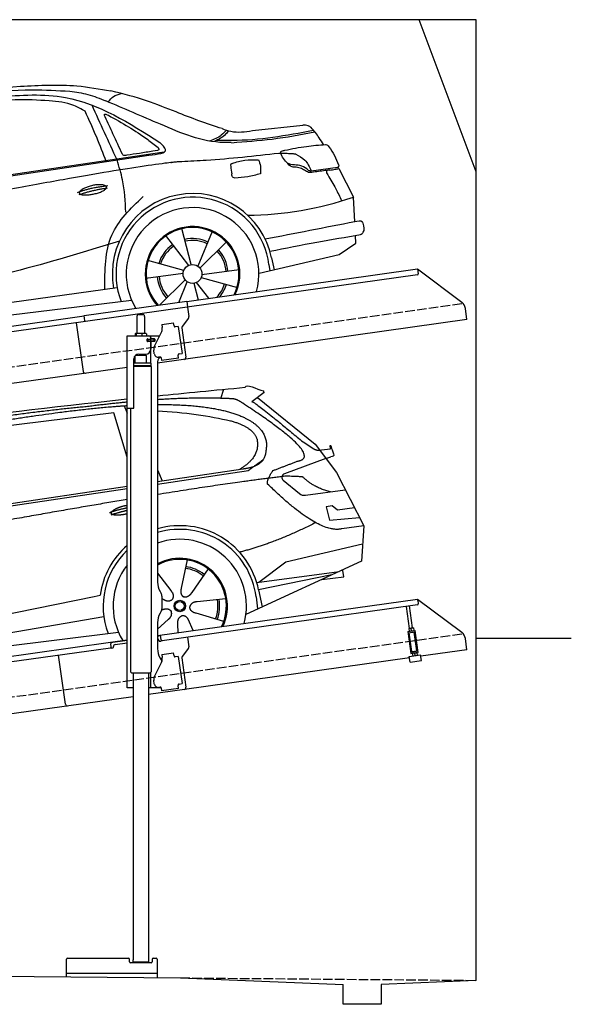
# Model space of a CAD drawing. Extents: x 0 to 5800, y -225 to 4950.
# Tile 3 of 3: x 2900 to 5800, y -225 to 4950. Entities that reach past the tile are written whole.
import ezdxf

# ---------------------------------------------------------------- set-up
doc = ezdxf.new("R2010")
doc.units = 0
doc.header["$LTSCALE"] = 10
doc.header["$MEASUREMENT"] = 0
doc.linetypes.add('GEN3', pattern=[6.25, 5, -1.25])
doc.layers.get('0').update_dxf_attribs({"linetype": 'CONTINUOUS'})
for name, color, linetype in [('3', 6, 'GEN3'), ('CAR', 1, 'CONTINUOUS'), ('SICHTBARE_KANTEN_DIN_', 7, 'CONTINUOUS')]:
    doc.layers.add(name, color=color, linetype=linetype)
doc.layers.add('AM_0', color=7, linetype='CONTINUOUS', lineweight=30)

# ---------------------------------------------------------------- blocks, each defined once
blk = doc.blocks.new('car_150')
at = {"layer": 'CAR'}
for p, q in [((12911.4, 1713.8), (12921.4, 1673.7)), ((13419.2, 1691), (13440.8, 1736.1)), ((12852.3, 1684.4), (12150.5, 1682.1)), ((12893.2, 1443.1), (12852.3, 1684.4)), ((13649.1, 1693.4), (13579.8, 1653)), ((13612.7, 1672.2), (13882, 1390.9)), ((13821.3, 1410.9), (13867.6, 1371.9)), ((13044.2, 1359.1), (13061.8, 1297.5)), ((13882, 1390.9), (13975.4, 1230.3)), ((13896.3, 1358), (13960.6, 1358.2)), ((13035, 1284), (13434.9, 1294.1)), ((13036.5, 1296.8), (13490.1, 1309.1)), ((13434.9, 1294.1), (13517.7, 1297.1)), ((13928.7, 1310.6), (13703.2, 1256.7)), ((13928.7, 1310.6), (13956.3, 1315.1)), ((10792.4, 1227), (12873.3, 1279.9)), ((10839.1, 1237.2), (12874.8, 1292.4)), ((13693.4, 1223.4), (13769.9, 1143.6)), ((13975.4, 1230.3), (14085, 934.5)), ((13799.3, 1131.2), (14011, 1134.1)), ((13933.1, 1058.7), (13900.4, 1058.1)), ((13900.4, 1058.1), (13908.6, 986.7)), ((13957.3, 1033.3), (13933.1, 1058.7)), ((13908.6, 986.7), (14067.8, 981)), ((14047.8, 1034.9), (13957.3, 1033.3)), ((14085, 934.5), (13968.1, 932.9)), ((14085, 934.5), (14050.3, 752)), ((13141, 869.2), (13092, 726)), ((13654.4, 796.4), (14067.1, 840.8)), ((12978, 818.6), (13036.1, 720.2)), ((13244.2, 809.3), (13143.9, 695.8)), ((13500.7, 706.9), (13654.4, 796.4)), ((10765.8, 586.7), (12632.4, 738.6)), ((12632.4, 738.6), (12664.9, 741.2)), ((14050.3, 752), (13413, 548)), ((12984.9, 685.1), (12991.3, 680.2)), ((13489.8, 706.7), (13927.7, 712.7)), ((13886, 699.4), (13494.9, 667.6)), ((13831.6, 682), (13947.5, 682.1)), ((13947.4, 714.7), (13934, 714.7)), ((13947.5, 682.1), (13947.4, 714.7)), ((10786.5, 535.1), (12670.6, 626.7)), ((12976.6, 624.6), (12979.5, 625.3)), ((13318, 642.1), (13166.6, 644.4)), ((13477, 633.5), (13477, 568.5)), ((13494.9, 667.6), (13502.3, 576.6)), ((12942.4, 527.2), (13003.7, 570.3)), ((13292.9, 525.4), (13154, 585.7)), ((10688.1, 535.1), (12736.4, 536.2)), ((13047.9, 495.3), (13052.4, 542.1)), ((13127.9, 496.8), (13108.7, 559.2))]:
    blk.add_line(p, q, dxfattribs=at)
for radius in [30.1, 23.6]:
    blk.add_circle((13073.2, 633.8), radius, dxfattribs=at)
for centre, radius, start, end in [((13707.9, 1237.3), 20, 103.4358, 223.7473), ((13798.8, 1171.2), 40, 223.7473, 270.7861), ((13073.6, 633.3), 403.4, 0.0315, 99.935), ((13073.6, 633.3), 422.7, 4.6504, 99.1419), ((13073.6, 633.3), 422.7, 124.0292, 165.2126), ((13073.6, 633.3), 403.4, 126.4564, 193.9312), ((13073.2, 633.8), 209.6, 45.262, 74.3995), ((13073.2, 633.8), 200.6, 117.1152, 118.6429), ((13073.2, 633.8), 200.6, 45.1152, 74.5463), ((13073.2, 633.8), 200.6, 333.1152, 2.5463), ((13073.2, 633.8), 209.6, 333.262, 2.3995)]:
    blk.add_arc(centre, radius, start, end, dxfattribs=at)
at = {"layer": 'CAR', "color": 1}
for radius, start, end in [(350.6, 337.8443, 102.4953), (350.6, 135.1816, 204.2079), (250.6, 327.615, 110.8156), (245, 326.7419, 111.5119)]:
    blk.add_arc((13073.2, 633.8), radius, start, end, dxfattribs=at)
at = {"layer": 'CAR'}
for points, degree in [([(11210.2, 1685.6), (11542.9, 1749.4), (12105.1, 1762), (12930.5, 1747.4)], 3), ([(12704.3, 1733.1), (12355.7, 1743.2), (11740.1, 1722.1)], 2), ([(12928.4, 1730.7), (12821.6, 1733.6), (12704.3, 1733.1)], 2), ([(13480.9, 1680.7), (13311.8, 1711.2), (13088.8, 1724)], 2), ([(13091.3, 1744.3), (13237.9, 1741.3), (13392.2, 1737.5), (13554.4, 1733)], 3), ([(13554.4, 1733), (13562.4, 1752.7), (13610.5, 1716.8), (13648.2, 1701.9)], 3), ([(13081.7, 1665.8), (13216.8, 1643.4), (13354, 1605.1), (13455.3, 1568)], 3), ([(13085.7, 1699.1), (13316, 1672.5), (13510.3, 1621.4), (13649.5, 1535.3), (13627.4, 1407.4)], 4), ([(13531.1, 1651.2), (13504.7, 1676.4), (13480.9, 1680.7)], 2), ([(13649.1, 1693.4), (13650.8, 1695), (13646.2, 1697.1), (13650.7, 1700.9), (13648.2, 1701.9)], 4), ([(13782.7, 1314.6), (13923.3, 1322), (13531.1, 1651.2)], 2), ([(13579.8, 1653), (13583.8, 1663.8), (13821.3, 1410.9)], 2), ([(13455.3, 1568), (13571.8, 1520.1), (13582.6, 1454.2)], 2), ([(13582.6, 1454.2), (13589.9, 1359.8), (13473.4, 1308.7)], 2), ([(13490.1, 1309.1), (13540.2, 1310.5), (13607.7, 1314), (13619.9, 1364.1), (13627.4, 1407.4)], 4), ([(13867.6, 1371.9), (13876, 1364.8), (13894, 1355.1), (13898.5, 1357.6), (13900.4, 1359.2)], 4), ([(13960.6, 1358.2), (13957.9, 1406.1), (13973.8, 1323.1)], 2), ([(13517.7, 1297.1), (13547.8, 1313.8), (13602.8, 1344.7)], 2), ([(13646, 1280.8), (13782.7, 1314.6)], 1), ([(13973.8, 1323.1), (13974.1, 1319.4), (13966.4, 1316.7), (13956.3, 1315.1)], 3), ([(13710.6, 1243.2), (13442.1, 1244.8), (13028.3, 1229.3)], 2), ([(13609.5, 1213.7), (13606.8, 1237.9), (13646, 1280.8)], 2), ([(13798.7, 1227.2), (13797.4, 1230.2), (13710.6, 1243.2)], 2), ([(12866.3, 1222.8), (11949.2, 1183.9), (10404.4, 1071.4)], 2), ([(12775.3, 1160.9), (12774.4, 1168.7), (12785.6, 1178.2), (12809.4, 1187.4), (12837.3, 1192.4), (12862.6, 1193)], 5), ([(13968.1, 932.9), (13845.3, 918), (13609.5, 1213.7)], 2), ([(13931.8, 1133), (13845.5, 1166.6), (13798.7, 1227.2)], 2), ([(12766.3, 1166), (12812.1, 1177.1), (12861, 1179.8)], 2), ([(12773.7, 1153.3), (12815.9, 1162.4), (12859.4, 1166.5)], 2), ([(12857.1, 1147.9), (12833.5, 1145.1), (12808.5, 1145), (12787.3, 1147.9), (12776.2, 1153.7), (12775.3, 1160.9)], 5), ([(13835.3, 982), (13612, 900.6), (13419.6, 876.1)], 2), ([(13092, 726), (13087.7, 713.3), (13084, 699.2), (13088.6, 685.5), (13099.5, 679.2)], 4), ([(12991.3, 680.2), (13015.2, 659), (13038.2, 672.9)], 2), ([(13036.1, 720.2), (13054.6, 694.2), (13038.2, 672.9)], 2), ([(13143.9, 695.8), (13135.1, 685.8), (13124.6, 675.6), (13110.4, 672.8), (13099.5, 679.2)], 4), ([(12979.5, 625.3), (13010, 634.8), (13025.2, 612.6)], 2), ([(13166.6, 644.4), (13134.8, 647.5), (13124.4, 622.8)], 2), ([(13154, 585.7), (13123.7, 595.9), (13124.4, 622.8)], 2), ([(13003.7, 570.3), (13031.3, 586.5), (13025.2, 612.6)], 2), ([(13052.4, 542.1), (13052.7, 574.1), (13078.5, 581.6)], 2), ([(13112.1, 548.2), (13105.2, 579.4), (13078.5, 581.6)], 2)]:
    blk.add_open_spline(points, degree=degree, dxfattribs=at)
blk.add_open_spline([(11380.1, 1676.4), (11407, 1677.9), (11545.9, 1684.7), (12131.3, 1711.8), (12584.9, 1726.7), (12852.7, 1717.4), (12926.2, 1712.9)], degree=4, knots=[0.0821318, 0.0821318, 0.0821318, 0.0821318, 0.0821318, 0.258851, 0.508851, 0.6086078, 0.6086078, 0.6086078, 0.6086078, 0.6086078], dxfattribs=at)
blk = doc.blocks.new('car_150_')
at = {"layer": 'CAR'}
for p, q in [((6993.7, 5277.2), (7129.2, 5288.8)), ((8349.8, 5065.2), (8614.8, 5095.9)), ((5703.5, 4603.8), (7806, 4931.3)), ((5748.6, 4619.9), (7887.1, 4949.3)), ((8659.8, 4857.1), (8801.1, 4877.5)), ((8805, 4869.2), (8883.2, 4720.4)), ((8891.2, 4589.9), (8883.2, 4720.4)), ((7897.5, 4510.1), (8019.3, 4353.9)), ((8033.2, 4358.3), (7982.9, 4548.5)), ((8143.1, 4534), (8068.7, 4350.5)), ((8898.1, 4478.2), (8895.6, 4518.3)), ((8079.5, 4340.6), (8219, 4479.2)), ((8810.7, 4417.6), (8898.1, 4478.2)), ((8391.6, 4316.2), (8810.7, 4417.6)), ((7994.7, 4327.2), (7804.9, 4378.7)), ((8442.3, 4361.7), (8446.4, 4329.7)), ((8455.6, 4397.8), (8469.1, 4334.6)), ((7795.4, 4285.5), (7991.5, 4312.9)), ((8286.5, 4333.3), (8090.4, 4305.9)), ((8002.4, 4278.2), (7867.9, 4144.6)), ((7969.2, 4159.6), (8013.2, 4268.3)), ((8048.7, 4260.5), (8071.6, 4173.8)), ((8127.2, 4182.1), (8062.7, 4264.8)), ((8087.2, 4291.6), (8277, 4240.1)), ((7646, 4233.7), (5761.2, 3956.2)), ((5689.3, 3904.2), (7721.3, 4169.7))]:
    blk.add_line(p, q, dxfattribs=at)
blk.add_circle((8041, 4309.4), 49.6, dxfattribs=at)
for centre, radius, start, end in [((8042.2, 4309.4), 422.7, 12.065, 190.707), ((8042.2, 4309.4), 403.4, 7.4461, 201.5292), ((8307.4, 6330.9), 1710.3, 270.6601, 289.6726), ((8041, 4309.4), 348.9, 345.0424, 211.6777), ((8041, 4309.4), 249, 334.6275, 221.995), ((8041, 4309.4), 244.1, 333.8517, 222.7626), ((8041, 4309.4), 186.2, 124.7762, 163.2667), ((8041, 4309.4), 176.5, 124.6018, 163.1816), ((8041, 4309.4), 186.2, 64.7762, 103.2667), ((8041, 4309.4), 176.5, 64.6018, 103.1816), ((8041, 4309.4), 176.5, 4.6018, 43.1816), ((8041, 4309.4), 186.2, 4.7762, 43.2667), ((8041, 4309.4), 186.2, 184.7762, 223.2667), ((8041, 4309.4), 176.5, 184.6018, 223.1816), ((8041, 4309.4), 176.5, 316.6896, 343.1816), ((8041, 4309.4), 186.2, 320.3371, 343.2667)]:
    blk.add_arc(centre, radius, start, end, dxfattribs=at)
for points, degree, knots in [([(7129.2, 5288.8), (7228.1, 5294.9), (7387.4, 5304.7), (7544.3, 5278.3), (7603.8, 5268.4)], 3, [0, 0, 0, 0, 296.050466, 476.332401, 476.332401, 476.332401, 476.332401]), ([(6590.3, 5194.3), (6790.1, 5231.4), (7055.2, 5280.6), (7323.2, 5267.8), (7389.2, 5264.7)], 3, [0, 0, 0, 0, 605.994997, 803.781644, 803.781644, 803.781644, 803.781644]), ([(7010.2, 5233), (7130.8, 5242.4), (7438, 5266.3), (7702.5, 5100), (7863.2, 4999)], 3, [0, 0, 0, 0, 355.261483, 904.814862, 904.814862, 904.814862, 904.814862]), ([(7389.2, 5264.7), (7420.8, 5260.7), (7486.1, 5252.6), (7547.1, 5227.9), (7578.6, 5215.1)], 3, [0, 0, 0, 0, 95.129403, 196.544102, 196.544102, 196.544102, 196.544102]), ([(7590.1, 5210.4), (7598.8, 5221.2), (7616.6, 5243), (7643.8, 5250.6), (7657.5, 5254.4)], 3, [0, 0, 0, 0, 40.483158, 82.304269, 82.304269, 82.304269, 82.304269]), ([(8191, 5074.7), (8107.9, 5098.3), (7930.3, 5167), (7746.4, 5237.4), (7603.8, 5268.4)], 3, [5.571538, 5.571538, 5.571538, 5.571538, 32.165526, 64.936902, 64.936902, 64.936902, 64.936902]), ([(7280.4, 5213.4), (7220.4, 5216.3), (7078, 5223.2), (6937, 5200.9), (6855.4, 5188)], 3, [0, 0, 0, 0, 179.578451, 426.729981, 426.729981, 426.729981, 426.729981]), ([(7469.5, 5159.8), (7450.1, 5170.8), (7392.1, 5203.7), (7325, 5209.6), (7280.4, 5213.4)], 3, [0, 0, 0, 0, 66.345015, 198.470892, 198.470892, 198.470892, 198.470892]), ([(8238.8, 5002.4), (8225.9, 5001.9), (8097.3, 4997.4), (7874.9, 5091.2), (7673.8, 5175.3), (7578.6, 5215.1)], 3, [0, 0, 0, 0, 38.601997, 385.248101, 697.121472, 697.121472, 697.121472, 697.121472]), ([(7582.2, 4896.4), (7565.7, 4939), (7531.3, 5028.2), (7490.7, 5114.7), (7469.5, 5159.8)], 3, [0, 0, 0, 0, 136.989327, 286.582756, 286.582756, 286.582756, 286.582756]), ([(7575.1, 5131.1), (7572.7, 5136.8), (7566.4, 5151.1), (7582.7, 5144.2), (7592.5, 5140)], 3, [0, 0, 0, 0, 14.214257, 36.026738, 36.026738, 36.026738, 36.026738]), ([(7668, 4935.3), (7650.2, 4969.8), (7620.8, 5036.6), (7588.5, 5099.8), (7575.1, 5131.1)], 3, [2.591518, 2.591518, 2.591518, 2.591518, 14.396583, 24.038621, 24.038621, 24.038621, 24.038621]), ([(7592.5, 5140), (7663.4, 5100.7), (7754.6, 5050.2), (7836.7, 4986.2), (7855.1, 4971.8)], 3, [0, 0, 0, 0, 242.296972, 312.074439, 312.074439, 312.074439, 312.074439]), ([(8191, 5074.7), (8205.8, 5069.3), (8256.7, 5050.7), (8311.1, 5059.2), (8349.8, 5065.2)], 3, [0, 0, 0, 0, 46.804205, 160.961784, 160.961784, 160.961784, 160.961784]), ([(8659.2, 5083.2), (8653.8, 5087.2), (8640.8, 5096.8), (8624.4, 5096.2), (8614.8, 5095.9)], 3, [0, 0, 0, 0, 19.609343, 47.348199, 47.348199, 47.348199, 47.348199]), ([(8723.8, 4994.4), (8716.5, 5006.5), (8697.8, 5038.1), (8673.9, 5066), (8659.2, 5083.2)], 3, [0, 0, 0, 0, 42.278278, 110.016544, 110.016544, 110.016544, 110.016544]), ([(8213.4, 5067), (8204.8, 5057.5), (8180.8, 5030.7), (8147.4, 5016.7), (8125.8, 5007.6)], 3, [0, 0, 0, 0, 37.936628, 106.922734, 106.922734, 106.922734, 106.922734]), ([(8224.6, 5063.8), (8219.5, 5057.3), (8207.5, 5042.1), (8182.3, 5022), (8161, 5011.9), (8149.7, 5006.6)], 3, [0, 0, 0, 0, 24.71914, 58.083873, 95.394075, 95.394075, 95.394075, 95.394075]), ([(8163.6, 5014.3), (8190.3, 5013.8), (8360.5, 5010.7), (8528.5, 5042.5), (8670.3, 5069.3)], 3, [0, 0, 0, 0, 79.824219, 510.28314, 510.28314, 510.28314, 510.28314]), ([(8240.9, 5001), (8312.1, 5006.7), (8458.8, 5018.5), (8603.3, 5046.3), (8677.8, 5060.7)], 3, [0, 0, 0, 0, 213.973217, 441.202015, 441.202015, 441.202015, 441.202015]), ([(7806, 4931.3), (7851.9, 4937.1), (7921.3, 4946), (7877.9, 4985.6), (7863.2, 4999)], 3, [0, 0, 0, 0, 93.644646, 141.842533, 141.842533, 141.842533, 141.842533]), ([(7855.1, 4971.8), (7856.9, 4969.4), (7866.6, 4956.8), (7844.9, 4954.5), (7827.4, 4952.7)], 3, [0, 0, 0, 0, 8.218705, 42.579443, 42.579443, 42.579443, 42.579443]), ([(8521.1, 4963.5), (8558.7, 4971.4), (8629.4, 4986.3), (8701.3, 4992.4), (8734.9, 4995.3)], 3, [0, 0, 0, 0, 115.283952, 216.335245, 216.335245, 216.335245, 216.335245]), ([(8734.9, 4995.3), (8735.5, 4995.3), (8742.3, 4994.7), (8774, 4959.5), (8789.9, 4921.4), (8803.6, 4888.9)], 3, [0, 0, 0, 0, 1.734697, 20.495648, 128.700618, 128.700618, 128.700618, 128.700618]), ([(7690.7, 4930.9), (7682.9, 4929), (7673.3, 4926.7), (7668.9, 4934), (7668, 4935.3)], 3, [0, 0, 0, 0, 20.033107, 24.561149, 24.561149, 24.561149, 24.561149]), ([(7827.4, 4952.7), (7804.1, 4948.8), (7758.6, 4941.2), (7712.9, 4934.3), (7690.7, 4930.9)], 3, [0, 0, 0, 0, 70.948783, 138.444185, 138.444185, 138.444185, 138.444185]), ([(8489.1, 4946.9), (8362.2, 4931.3), (8192.7, 4910.5), (8022.3, 4901.3), (7979.4, 4899)], 3, [0, 0, 0, 0, 383.276615, 511.9713, 511.9713, 511.9713, 511.9713]), ([(8499.4, 4953.2), (8499.6, 4954.1), (8500.1, 4956.8), (8502.7, 4957.8), (8504.4, 4958.4)], 3, [0, 0, 0, 0, 2.821477, 7.666518, 7.666518, 7.666518, 7.666518]), ([(8514.3, 4920.1), (8507.6, 4929.7), (8500.3, 4940.1), (8499.5, 4952.2), (8499.4, 4953.2)], 3, [0, 0, 0, 0, 33.566473, 36.446484, 36.446484, 36.446484, 36.446484]), ([(8504.4, 4958.4), (8507.8, 4959.8), (8513.2, 4962), (8519, 4963.1), (8521.1, 4963.5)], 3, [0, 0, 0, 0, 10.993467, 17.505662, 17.505662, 17.505662, 17.505662]), ([(8645.2, 4860.1), (8634.4, 4868.9), (8603, 4892.4), (8542.9, 4879.7), (8521, 4910.7), (8514.3, 4920.1)], 3, [0.658544, 0.658544, 0.658544, 0.658544, 4.748765, 12.290755, 15.589596, 15.589596, 15.589596, 15.589596]), ([(8578.5, 4942.4), (8595.8, 4933.8), (8633.1, 4915.4), (8650.5, 4877.5), (8659.8, 4857.1)], 3, [0, 0, 0, 0, 56.143574, 121.02194, 121.02194, 121.02194, 121.02194]), ([(7687.8, 4631.1), (7684.2, 4688.1), (7678.4, 4781.5), (7650.4, 4870.6), (7639.4, 4905.3)], 3, [0, 0, 0, 0, 170.454794, 279.374153, 279.374153, 279.374153, 279.374153]), ([(8245.8, 4892.2), (8242.8, 4891.2), (8235.4, 4888.9), (8236.5, 4880.8), (8237.1, 4876.1)], 3, [0, 0, 0, 0, 8.69426, 20.870259, 20.870259, 20.870259, 20.870259]), ([(8244.9, 4892.1), (8266.5, 4899), (8311.3, 4913.4), (8358.3, 4912.8), (8382.6, 4912.4)], 3, [0, 0, 0, 0, 67.706114, 140.005181, 140.005181, 140.005181, 140.005181]), ([(8382.6, 4912.4), (8386.9, 4901.5), (8396, 4877.8), (8394.2, 4852.5), (8393.3, 4838.9)], 3, [0, 0, 0, 0, 34.900949, 75.090232, 75.090232, 75.090232, 75.090232]), ([(8581.1, 4874.9), (8574.1, 4874.8), (8553.6, 4874.6), (8539.3, 4890.4), (8529.9, 4900.7)], 3, [0, 0, 0, 0, 20.376363, 59.606847, 59.606847, 59.606847, 59.606847]), ([(8629.7, 4855.7), (8623.1, 4860), (8608.2, 4869.6), (8590.8, 4873), (8581.1, 4874.9)], 3, [0, 0, 0, 0, 23.382166, 52.652276, 52.652276, 52.652276, 52.652276]), ([(8757.3, 4861.2), (8766.9, 4862.5), (8782.9, 4864.6), (8798.7, 4867.9), (8805, 4869.2)], 3, [0, 0, 0, 0, 29.138804, 48.348385, 48.348385, 48.348385, 48.348385]), ([(8803.6, 4888.9), (8804.6, 4886.7), (8806.7, 4882.3), (8803, 4879.1), (8801.1, 4877.5)], 3, [0, 0, 0, 0, 6.560892, 13.117252, 13.117252, 13.117252, 13.117252]), ([(8260.3, 4814.7), (8256.8, 4815.3), (8246, 4817.1), (8244, 4829), (8242.7, 4837)], 3, [0, 0, 0, 0, 9.934216, 31.059147, 31.059147, 31.059147, 31.059147]), ([(8393.3, 4838.9), (8371.3, 4832.7), (8327.5, 4820.2), (8282.1, 4816.4), (8259.4, 4814.5)], 3, [0, 0, 0, 0, 68.25117, 136.398239, 136.398239, 136.398239, 136.398239]), ([(8664.2, 4847.7), (8660, 4847.2), (8647.9, 4845.9), (8636.9, 4851.8), (8629.7, 4855.7)], 3, [0, 0, 0, 0, 12.334473, 36.077303, 36.077303, 36.077303, 36.077303]), ([(8645.2, 4860.1), (8647, 4858.9), (8651.5, 4856.3), (8656.7, 4856.7), (8659.8, 4857.1)], 3, [0.11133, 0.11133, 0.11133, 0.11133, 0.733961, 1.64284, 1.64284, 1.64284, 1.64284]), ([(8752.5, 4860.5), (8727.9, 4857.2), (8698.8, 4853.2), (8669.8, 4848.6), (8664.2, 4847.7)], 3, [0, 0, 0, 0, 7.10149, 8.807008, 8.807008, 8.807008, 8.807008]), ([(8759.3, 4861.5), (8751.5, 4860.6), (8734.7, 4858.6), (8743.2, 4843.3), (8747.8, 4835.1)], 3, [0, 0, 0, 0, 18.78232, 40.52492, 40.52492, 40.52492, 40.52492]), ([(8747.8, 4835.1), (8762.5, 4811.6), (8789.4, 4768.5), (8811, 4722.5), (8820.8, 4701.6)], 3, [0, 0, 0, 0, 83.27798, 152.299671, 152.299671, 152.299671, 152.299671]), ([(7442.5, 4729.7), (7440.4, 4737.7), (7458.8, 4757), (7537.7, 4789), (7634.5, 4769.9), (7553.7, 4725.9), (7469.8, 4714.2), (7444.6, 4721.7), (7442.5, 4729.7)], 5, [0, 0, 0, 0, 0, 0, 0.300106, 0.500106, 0.700106, 1, 1, 1, 1, 1, 1]), ([(7581.1, 4224.1), (7579.8, 4324.9), (7577.1, 4516.8), (7713.1, 4650.8), (7777.7, 4714.5)], 3, [0, 0, 0, 0, 288.299349, 549.189347, 549.189347, 549.189347, 549.189347]), ([(8935.7, 4582.7), (8934.4, 4584.7), (8925.5, 4598.3), (8907, 4593.8), (8891.2, 4589.9)], 3, [0, 0, 0, 0, 6.947087, 47.332504, 47.332504, 47.332504, 47.332504]), ([(8922.6, 4523), (8927.9, 4526.8), (8946.9, 4540.2), (8940.4, 4564.9), (8935.7, 4582.7)], 3, [0, 0, 0, 0, 18.607322, 66.126339, 66.126339, 66.126339, 66.126339]), ([(8446.2, 4431.7), (8528.5, 4449), (8686.8, 4482.3), (8846.1, 4509.8), (8922.6, 4523)], 3, [0, 0, 0, 0, 252.396589, 485.064773, 485.064773, 485.064773, 485.064773]), ([(7654.8, 4478.5), (7470.6, 4420.5), (6844.5, 4223.3), (6193.7, 4129.8), (5734.4, 4063.7)], 3, [0, 0, 0, 0, 579.00444, 1967.110779, 1967.110779, 1967.110779, 1967.110779])]:
    blk.add_open_spline(points, degree=degree, knots=knots, dxfattribs=at)
for points, degree in [([(7639.4, 4905.3), (7594.8, 5000.9), (7550.3, 5096.5), (7505.7, 5192.1)], 3), ([(8578.5, 4942.4), (8576.8, 4945.2), (8489.1, 4946.9)], 2), ([(7979.4, 4899), (7725, 4888.3), (5338.8, 4399.4)], 2), ([(8237.1, 4876.1), (8239, 4863.1), (8240.8, 4850), (8242.7, 4837)], 3), ([(8805, 4869.2), (8803.7, 4871.9), (8802.4, 4874.7), (8801.1, 4877.5)], 3), ([(7432.9, 4733.6), (7502, 4760.2), (7591.2, 4770)], 2), ([(7441.9, 4722), (7513, 4747.3), (7590.2, 4757.9)], 2), ([(8891.2, 4589.9), (8734.4, 4558.1), (8577.5, 4526.3), (8420.6, 4494.5)], 3)]:
    blk.add_open_spline(points, degree=degree, dxfattribs=at)

msp = doc.modelspace()

# ---------------------------------------------------------------- linework, layer by layer
for p, q in [((5300, 4150), (5000, 4950)), ((3778.5, 3469.4), (4991.6, 3639.9)), ((4991.6, 3639.9), (4995.1, 3615.1)), ((4991.6, 3639.9), (5223.6, 3465.1)), ((4990.8, 3609.5), (3779.7, 3439.3)), ((3238.7, 3394.5), (3778.4, 3470.4)), ((3778.4, 3470.4), (3782.7, 3439.7)), ((3779.7, 3439.3), (3246, 3364.3)), ((3782.7, 3439.7), (3789.8, 3389.3)), ((5251.2, 3373.4), (5243, 3432.1)), ((760, 3045.2), (3238.8, 3393.6)), ((3246, 3364.3), (760, 3014.9)), ((3242.6, 3366.8), (3238.7, 3394.5)), ((3516.7, 3390.6), (3516.7, 3300.6)), ((3526.7, 3400.6), (3546.7, 3400.6)), ((3556.7, 3390.6), (3556.7, 3300.6)), ((5251.2, 3373.4), (3624.7, 3144.8)), ((3787.9, 3381.9), (3754.6, 3337.7)), ((3234.6, 3100.1), (3198.5, 3357.6)), ((3646.7, 3347.9), (3709.1, 3356.6)), ((3646.7, 3347.9), (3648.9, 3332)), ((3649.5, 3327.8), (3648.9, 3332)), ((3711.3, 3340.8), (3709.1, 3356.6)), ((3711.3, 3340.8), (3711.4, 3339.8)), ((3717.1, 3335.6), (3718.1, 3335.7)), ((3733.9, 3337.9), (3718.1, 3335.7)), ((3733.9, 3337.9), (3753.9, 3195.3)), ((3752.6, 3330.3), (3774.3, 3176)), ((3464.7, 3287.6), (3636.1, 3287.6)), ((3464.7, 2907.6), (3464.7, 3287.6)), ((3506.8, 3298.2), (3506.8, 3287.6)), ((3527.5, 3300.6), (3509.5, 3300.6)), ((3512.5, 3298.2), (3512.5, 3287.6)), ((3554.6, 3300.6), (3527.5, 3300.6)), ((3542.5, 3298.2), (3542.5, 3287.6)), ((3564.2, 3300.6), (3554.6, 3300.6)), ((3566.6, 3298.2), (3566.6, 3287.6)), ((3573.4, 3271.6), (3569.7, 3271.6)), ((3570.7, 3261.8), (3570.7, 3269)), ((3573.4, 3271.6), (3585.7, 3271.6)), ((3573.7, 3271.6), (3573.7, 3259.6)), ((3587.7, 3271.6), (3585.7, 3271.6)), ((3587.7, 3271.6), (3588.7, 3271.6)), ((3588.7, 3277.6), (3588.7, 3274.6)), ((3589.4, 3271.6), (3588.7, 3271.6)), ((3588.7, 3259.6), (3588.7, 3271.6)), ((3607, 3271.6), (3589.4, 3271.6)), ((3589.7, 3272.1), (3589.7, 3287.6)), ((3608.7, 3272.1), (3589.7, 3272.1)), ((3607, 3271.6), (3607.7, 3271.6)), ((3607.7, 3259.6), (3607.7, 3271.6)), ((3608.5, 3233.5), (3646, 3307.1)), ((3609.7, 3271.1), (3609.7, 3260.1)), ((3607.7, 3259.6), (3569.9, 3259.6)), ((3585.7, 3259.1), (3573.4, 3259.1)), ((3588.7, 3256.1), (3588.7, 3217.6)), ((3589.7, 3144.7), (3589.7, 3259.1)), ((3608.7, 3259.1), (3589.7, 3259.1)), ((3607.8, 3193), (3605.1, 3212.8)), ((3500.7, 2910.6), (3500.7, 3167.6)), ((3566.7, 3184.6), (3506.7, 3183.9)), ((3506.7, 3144.7), (3506.7, 3183.9)), ((3518.7, 3184), (3518.7, 3191.6)), ((3525.7, 3192.6), (3563.7, 3192.6)), ((3554.7, 3184.5), (3554.7, 3192.6)), ((3566.7, 3144.6), (3566.7, 3184.6)), ((3638.4, 3177.1), (3630.4, 3175.9)), ((3644, 3172.8), (3646.1, 3157.9)), ((3735.2, 3170.5), (3646.1, 3157.9)), ((3732.9, 3187.3), (3733, 3186.3)), ((3735.2, 3170.5), (3733, 3186.3)), ((3738.1, 3193.1), (3737.1, 3193)), ((3738.1, 3193.1), (3753.9, 3195.3)), ((3464.7, 3122.4), (760, 2742.2)), ((3591.7, 3144.6), (3500.7, 3144.6)), ((3591.7, 3131.4), (3500.7, 3131.4)), ((3588.7, 3129.6), (3500.7, 3129.6)), ((3591.7, 3127.9), (3500.7, 3127.9)), ((3588.7, 3129.6), (3591.7, 3131.4)), ((3588.7, 3129.6), (3591.7, 3127.9)), ((3589.7, 3129.1), (3589.7, 3130.2)), ((3591.7, 3131.4), (3591.7, 3144.6)), ((3591.7, 3127.9), (3591.8, 1532.6)), ((3624.7, 3152.6), (3624.7, 1994.3)), ((3464.7, 1437.6), (3464.7, 2907.6)), ((3464.7, 2907.6), (3497.7, 2907.6)), ((3481.7, 2907.6), (3481.8, 1532.6)), ((3638.1, 1944.3), (3644.4, 1933.4)), ((3647.7, 1920.9), (3647.7, 1854.3)), ((3624.7, 1712.8), (4991.6, 1904.9)), ((4990.8, 1874.5), (3649, 1685.9)), ((4949.6, 1750.9), (4933.4, 1866.4)), ((4965.5, 1753.1), (4949.2, 1868.6)), ((4992.7, 1897), (4991.6, 1904.9)), ((4991.6, 1904.9), (5223.6, 1730.1)), ((4992.7, 1897), (4995.1, 1880.1)), ((3644.4, 1841.8), (3638.1, 1831)), ((3624.7, 1781), (3624.7, 1644.7)), ((3640.5, 1711), (3624.7, 1708.8)), ((3643.4, 1690.2), (3639.9, 1714.9)), ((4939.8, 1734.5), (4979.4, 1740.1)), ((4939.8, 1734.5), (4956.1, 1618.7)), ((4940.9, 1726.6), (4980.5, 1732.2)), ((4946.4, 1750.4), (4945.7, 1749.9)), ((4945.7, 1749.9), (4947.7, 1736.1)), ((4968.7, 1753.5), (4946.4, 1750.4)), ((4961.3, 1628.5), (4947.4, 1727.5)), ((4948.5, 1735.7), (4947.7, 1736.1)), ((4959.4, 1738.8), (4957.8, 1750.5)), ((4968.7, 1753.5), (4969.5, 1753.2)), ((4969.5, 1753.2), (4971.4, 1739.4)), ((4970.8, 1738.9), (4971.4, 1739.4)), ((4988, 1632.2), (4974.1, 1731.3)), ((4995.7, 1624.2), (4979.4, 1740.1)), ((760, 1310.2), (3377.5, 1678)), ((3377.5, 1678), (3464.7, 1690.3)), ((3377.5, 1678), (3378.6, 1670.1)), ((3464.7, 1686.3), (3378, 1674.1)), ((3381, 1653.3), (3378.6, 1670.1)), ((3401.8, 1666.3), (3464.7, 1675.2)), ((3631, 1688.4), (3631.1, 1687.4)), ((3636.8, 1683.2), (3641.7, 1683.9)), ((3782.7, 1704.7), (3789.8, 1654.3)), ((5251.2, 1638.4), (5243, 1697.1)), ((3376.7, 1647.6), (760, 1279.9)), ((3140.6, 1351.9), (3104.4, 1609.4)), ((3140.6, 1351.9), (3104.4, 1609.4)), ((3384.3, 1647.7), (3389.2, 1648.4)), ((3393.5, 1654), (3393.3, 1655)), ((3646.7, 1612.9), (3709.1, 1621.6)), ((3646.7, 1612.9), (3648.9, 1597)), ((3711.3, 1605.8), (3709.1, 1621.6)), ((3711.3, 1605.8), (3711.4, 1604.8)), ((3787.9, 1646.9), (3754.6, 1602.7)), ((4948.3, 1602.6), (5007.7, 1611)), ((4955, 1626.6), (4994.6, 1632.2)), ((4956.1, 1618.7), (4995.7, 1624.2)), ((4961.3, 1628.5), (4988, 1632.2)), ((4964.8, 1619.9), (4964.1, 1619.4)), ((4964.1, 1619.4), (4966, 1605.6)), ((4966.8, 1605.2), (4966, 1605.6)), ((4966.9, 1628.3), (4966.7, 1629.3)), ((4976.1, 1620), (4977.8, 1608.3)), ((4982.7, 1630.5), (4982.6, 1631.5)), ((4987, 1623), (4987.9, 1622.7)), ((4987.9, 1622.7), (4989.8, 1608.9)), ((4989.1, 1608.4), (4989.8, 1608.9)), ((5011.9, 1581.3), (5007.7, 1611)), ((5251.2, 1638.4), (5008.6, 1604.3)), ((3608.5, 1498.5), (3646, 1572.1)), ((3638.1, 1594.7), (3648.2, 1577.3)), ((3649.5, 1592.8), (3648.9, 1597)), ((3717.1, 1600.6), (3718.1, 1600.7)), ((3733.9, 1602.9), (3718.1, 1600.7)), ((3733.9, 1602.9), (3753.9, 1460.3)), ((3752.6, 1595.3), (3774.3, 1441)), ((4949.2, 1596), (3765.8, 1429.7)), ((4952.4, 1572.9), (4948.3, 1602.6)), ((4952.4, 1572.9), (5011.9, 1581.3)), ((3481.8, 1532.6), (3481.8, 1521.6)), ((3488.8, 1514.6), (3481.8, 1521.6)), ((3584.8, 1514.6), (3488.8, 1514.6)), ((3496.8, 1514.6), (3496.9, 9.6)), ((3576.8, 1514.6), (3576.9, -1.4)), ((3584.8, 1514.6), (3591.8, 1521.6)), ((3589.7, 1437.6), (3589.7, 1519.6)), ((3591.8, 1532.6), (3591.8, 1521.6)), ((3607.8, 1458), (3605.1, 1477.8)), ((3732.9, 1452.3), (3733, 1451.3)), ((3735.2, 1435.5), (3733, 1451.3)), ((3738.1, 1458.1), (3737.1, 1458)), ((3738.1, 1458.1), (3753.9, 1460.3)), ((3496.8, 1437.6), (3464.7, 1437.6)), ((3644, 1437.6), (3576.8, 1437.6)), ((3765.8, 1429.7), (3576.8, 1403.1)), ((3638.4, 1442.1), (3630.4, 1440.9)), ((3644, 1437.8), (3646.1, 1422.9)), ((3735.2, 1435.5), (3646.1, 1422.9)), ((3496.8, 1391.9), (760, 1007.2)), ((3146.9, -80.3), (3146.9, 12.6)), ((3151.9, 17.6), (3471.9, 17.6)), ((3476.9, -2.4), (3476.9, 12.6)), ((3496.9, -1.4), (3496.9, 9.6)), ((3596.9, 12.6), (3596.9, -2.4)), ((3601.9, 17.6), (3616.9, 17.6)), ((3621.9, 12.6), (3621.9, -84.8)), ((0, -50), (3745, -86)), ((3591.9, -7.4), (3481.9, -7.4)), ((3497.9, -2.4), (3496.9, -1.4)), ((3497.9, -2.4), (3575.9, -2.4)), ((3510.9, -2.4), (3510.9, -7.4)), ((3562.9, -2.4), (3562.9, -7.4)), ((3575.9, -2.4), (3576.9, -1.4)), ((3621.9, -62.4), (3146.9, -62.4)), ((3745, -86), (4600, -120.1)), ((5300, -100), (4799.5, -120.1)), ((4600, -225), (4600, -120.1)), ((4799.5, -120.1), (4800, -225)), ((4800, -225), (4600, -225))]:
    msp.add_line(p, q)
for points in [[(3644, 3172.8, 0), (3644, 3172.8, 0), (3644, 3172.8, 0), (3644, 3172.8, 0), (3644, 3172.8, 0), (3644, 3172.8, 0), (3644, 3172.8, 0), (3644, 3172.9, 0), (3644, 3172.9, 0), (3644, 3172.9, 0), (3644, 3172.9, 0), (3644, 3172.9, 0), (3644, 3172.9, 0), (3644, 3172.9, 0), (3644, 3172.9, 0), (3644, 3172.9, 0), (3644, 3172.9, 0), (3644, 3172.9, 0), (3644, 3172.9, 0), (3644, 3172.9, 0), (3644, 3173, 0), (3644, 3173, 0), (3644, 3173, 0), (3644, 3173, 0), (3644, 3173, 0), (3644, 3173, 0), (3644, 3173, 0), (3644, 3173, 0), (3644, 3173, 0), (3644, 3173, 0), (3644, 3173, 0), (3644, 3173, 0), (3644, 3173, 0), (3644, 3173.1, 0), (3644, 3173.1, 0), (3644, 3173.1, 0), (3644, 3173.1, 0), (3644, 3173.1, 0), (3644, 3173.1, 0), (3644, 3173.1, 0), (3644, 3173.1, 0), (3644, 3173.1, 0), (3644, 3173.1, 0), (3644, 3173.1, 0), (3643.9, 3173.1, 0), (3643.9, 3173.1, 0), (3643.9, 3173.2, 0), (3643.9, 3173.2, 0), (3643.9, 3173.2, 0), (3643.9, 3173.2, 0), (3643.9, 3173.2, 0), (3643.9, 3173.2, 0), (3643.9, 3173.2, 0), (3643.9, 3173.2, 0), (3643.9, 3173.2, 0), (3643.9, 3173.2, 0), (3643.9, 3173.2, 0), (3643.9, 3173.2, 0), (3643.9, 3173.2, 0), (3643.9, 3173.3, 0), (3643.9, 3173.3, 0), (3643.9, 3173.3, 0), (3643.9, 3173.3, 0), (3643.9, 3173.3, 0), (3643.9, 3173.3, 0), (3643.9, 3173.3, 0), (3643.9, 3173.3, 0), (3643.9, 3173.3, 0), (3643.9, 3173.3, 0), (3643.9, 3173.3, 0), (3643.9, 3173.3, 0), (3643.9, 3173.3, 0), (3643.9, 3173.4, 0), (3643.9, 3173.4, 0), (3643.9, 3173.4, 0), (3643.9, 3173.4, 0), (3643.9, 3173.4, 0), (3643.9, 3173.4, 0), (3643.9, 3173.4, 0), (3643.9, 3173.4, 0), (3643.9, 3173.4, 0), (3643.9, 3173.4, 0), (3643.9, 3173.4, 0), (3643.9, 3173.4, 0), (3643.9, 3173.4, 0), (3643.9, 3173.5, 0), (3643.9, 3173.5, 0), (3643.9, 3173.5, 0), (3643.9, 3173.5, 0), (3643.9, 3173.5, 0), (3643.9, 3173.5, 0), (3643.9, 3173.5, 0), (3643.9, 3173.5, 0), (3643.9, 3173.5, 0), (3643.9, 3173.5, 0), (3643.8, 3173.5, 0), (3643.8, 3173.5, 0), (3643.8, 3173.5, 0), (3643.8, 3173.6, 0), (3643.8, 3173.6, 0), (3643.8, 3173.6, 0), (3643.8, 3173.6, 0), (3643.8, 3173.6, 0), (3643.8, 3173.6, 0), (3643.8, 3173.6, 0), (3643.8, 3173.6, 0), (3643.8, 3173.6, 0), (3643.8, 3173.6, 0), (3643.8, 3173.6, 0), (3643.8, 3173.6, 0), (3643.8, 3173.6, 0), (3643.8, 3173.7, 0), (3643.8, 3173.7, 0), (3643.8, 3173.7, 0), (3643.8, 3173.7, 0), (3643.8, 3173.7, 0), (3643.8, 3173.7, 0), (3643.8, 3173.7, 0), (3643.8, 3173.7, 0), (3643.8, 3173.7, 0), (3643.8, 3173.7, 0), (3643.8, 3173.7, 0), (3643.8, 3173.7, 0), (3643.8, 3173.7, 0), (3643.8, 3173.8, 0), (3643.8, 3173.8, 0), (3643.8, 3173.8, 0), (3643.8, 3173.8, 0)], [(3644, 1437.8, 0), (3644, 1437.8, 0), (3644, 1437.8, 0), (3644, 1437.8, 0), (3644, 1437.8, 0), (3644, 1437.8, 0), (3644, 1437.8, 0), (3644, 1437.9, 0), (3644, 1437.9, 0), (3644, 1437.9, 0), (3644, 1437.9, 0), (3644, 1437.9, 0), (3644, 1437.9, 0), (3644, 1437.9, 0), (3644, 1437.9, 0), (3644, 1437.9, 0), (3644, 1437.9, 0), (3644, 1437.9, 0), (3644, 1437.9, 0), (3644, 1437.9, 0), (3644, 1438, 0), (3644, 1438, 0), (3644, 1438, 0), (3644, 1438, 0), (3644, 1438, 0), (3644, 1438, 0), (3644, 1438, 0), (3644, 1438, 0), (3644, 1438, 0), (3644, 1438, 0), (3644, 1438, 0), (3644, 1438, 0), (3644, 1438, 0), (3644, 1438.1, 0), (3644, 1438.1, 0), (3644, 1438.1, 0), (3644, 1438.1, 0), (3644, 1438.1, 0), (3644, 1438.1, 0), (3644, 1438.1, 0), (3644, 1438.1, 0), (3644, 1438.1, 0), (3644, 1438.1, 0), (3644, 1438.1, 0), (3643.9, 1438.1, 0), (3643.9, 1438.1, 0), (3643.9, 1438.2, 0), (3643.9, 1438.2, 0), (3643.9, 1438.2, 0), (3643.9, 1438.2, 0), (3643.9, 1438.2, 0), (3643.9, 1438.2, 0), (3643.9, 1438.2, 0), (3643.9, 1438.2, 0), (3643.9, 1438.2, 0), (3643.9, 1438.2, 0), (3643.9, 1438.2, 0), (3643.9, 1438.2, 0), (3643.9, 1438.2, 0), (3643.9, 1438.3, 0), (3643.9, 1438.3, 0), (3643.9, 1438.3, 0), (3643.9, 1438.3, 0), (3643.9, 1438.3, 0), (3643.9, 1438.3, 0), (3643.9, 1438.3, 0), (3643.9, 1438.3, 0), (3643.9, 1438.3, 0), (3643.9, 1438.3, 0), (3643.9, 1438.3, 0), (3643.9, 1438.3, 0), (3643.9, 1438.3, 0), (3643.9, 1438.4, 0), (3643.9, 1438.4, 0), (3643.9, 1438.4, 0), (3643.9, 1438.4, 0), (3643.9, 1438.4, 0), (3643.9, 1438.4, 0), (3643.9, 1438.4, 0), (3643.9, 1438.4, 0), (3643.9, 1438.4, 0), (3643.9, 1438.4, 0), (3643.9, 1438.4, 0), (3643.9, 1438.4, 0), (3643.9, 1438.4, 0), (3643.9, 1438.5, 0), (3643.9, 1438.5, 0), (3643.9, 1438.5, 0), (3643.9, 1438.5, 0), (3643.9, 1438.5, 0), (3643.9, 1438.5, 0), (3643.9, 1438.5, 0), (3643.9, 1438.5, 0), (3643.9, 1438.5, 0), (3643.9, 1438.5, 0), (3643.8, 1438.5, 0), (3643.8, 1438.5, 0), (3643.8, 1438.5, 0), (3643.8, 1438.6, 0), (3643.8, 1438.6, 0), (3643.8, 1438.6, 0), (3643.8, 1438.6, 0), (3643.8, 1438.6, 0), (3643.8, 1438.6, 0), (3643.8, 1438.6, 0), (3643.8, 1438.6, 0), (3643.8, 1438.6, 0), (3643.8, 1438.6, 0), (3643.8, 1438.6, 0), (3643.8, 1438.6, 0), (3643.8, 1438.6, 0), (3643.8, 1438.7, 0), (3643.8, 1438.7, 0), (3643.8, 1438.7, 0), (3643.8, 1438.7, 0), (3643.8, 1438.7, 0), (3643.8, 1438.7, 0), (3643.8, 1438.7, 0), (3643.8, 1438.7, 0), (3643.8, 1438.7, 0), (3643.8, 1438.7, 0), (3643.8, 1438.7, 0), (3643.8, 1438.7, 0), (3643.8, 1438.7, 0), (3643.8, 1438.8, 0), (3643.8, 1438.8, 0), (3643.8, 1438.8, 0), (3643.8, 1438.8, 0)]]:
    msp.add_polyline3d(points)
for centre, radius, start, end in [((4990.1, 3614.4), 5, 278, 8), ((5193.5, 3425.2), 50, 8, 53), ((3526.7, 3390.6), 10, 90, 180), ((3546.7, 3390.6), 10, 0, 90), ((3779.9, 3387.9), 10, 323, 8), ((3614.8, 3323), 35, 333, 8), ((3716.4, 3340.5), 5, 188, 278), ((3762.5, 3331.7), 10, 143, 188), ((3515.2, 3293.1), 9.81, 138.3564, 148.753), ((3510, 3297.9), 2.75, 100.7661, 142.4343), ((3509.6, 3298.5), 2.09, 44.8448, 91.5619), ((3505.5, 3294.1), 8.11, 30.3376, 47.0532), ((3527.4, 3253.3), 47.4, 71.4743, 108.3354), ((3554.5, 3269.3), 31.3, 67.162, 112.72), ((3561.2, 3295.2), 6.2, 28.4134, 60.7068), ((3570.7, 3271.6), 1, 48.5904, 221.4096), ((3567.7, 3269), 3, 0, 41.4096), ((3567.7, 3261.8), 3, 318.5904, 0), ((3573.4, 3274.6), 3, 228.5904, 270), ((3578.7, 3277.6), 10, 0, 90), ((3585.7, 3274.6), 3, 270, 0), ((3608.7, 3271.1), 1, 0, 90), ((3563.7, 3217.6), 25, 270, 0), ((3570.7, 3259.1), 1, 138.5904, 311.4096), ((3573.4, 3256.1), 3, 90, 131.4096), ((3585.7, 3256.1), 3, 0, 90), ((3639.7, 3217.6), 35, 153, 188), ((3608.7, 3260.1), 1, 270, 0), ((3525.7, 3167.6), 25, 90, 180), ((3627.7, 3195.7), 20, 188, 278), ((3649.7, 3152.6), 25, 108.6472, 180), ((3639.1, 3172.1), 5, 19.537, 98), ((3737.8, 3188), 5, 98, 188), ((3764.4, 3174.6), 10, 278, 8), ((3244.5, 3101.5), 10, 188, 278), ((3497.7, 2910.6), 3, 270, 0), ((3724.7, 1994.3), 100, 180, 210), ((3622.7, 1920.9), 25, 0, 30), ((4990.1, 1879.4), 5, 278, 8), ((3724.7, 1781), 100, 150, 180), ((3622.7, 1854.3), 25, 330, 0), ((4954.1, 1733.5), 17.4, 77.7758, 118.2123), ((4951.2, 1754), 17.3, 257.7374, 298.2906), ((4966, 1735.1), 17.4, 77.8275, 118.1868), ((4963.1, 1755.8), 17.4, 257.806, 298.1683), ((5193.5, 1690.2), 50, 8, 53), ((3403.2, 1656.4), 10, 98, 188), ((3621.1, 1687), 10, 8, 68.7289), ((3636.1, 1688.1), 5, 188, 278), ((3641, 1688.8), 5, 278, 334.7633), ((3648.3, 1690.9), 5, 188, 278), ((3376, 1652.6), 5, 278, 8), ((3383.6, 1652.6), 5, 221.2367, 278), ((3388.5, 1653.3), 5, 278, 8), ((3724.7, 1644.7), 100, 180, 210), ((3716.4, 1605.5), 5, 188, 278), ((3779.9, 1652.9), 10, 323, 8), ((4972.4, 1603), 17.4, 77.7758, 118.2123), ((4969.6, 1623.5), 17.3, 257.7374, 298.2906), ((4984.3, 1604.6), 17.4, 77.8275, 118.1868), ((4981.4, 1625.3), 17.4, 257.806, 298.1683), ((3614.8, 1588), 35, 333, 8), ((3762.5, 1596.7), 10, 143, 188), ((3641.8, 1824.2), 321, 254.6793, 254.6861), ((3639.7, 1482.6), 35, 153, 188), ((3627.7, 1460.7), 20, 188, 278), ((3737.8, 1453), 5, 98, 188), ((3639.1, 1437.1), 5, 19.537, 98), ((3764.4, 1439.6), 10, 278, 8), ((3150.5, 1353.3), 10, 188, 278), ((3150.5, 1353.3), 10, 188, 278), ((3151.9, 12.6), 5, 90, 180), ((3471.9, 12.6), 5, 0, 90), ((3601.9, 12.6), 5, 90, 180), ((3616.9, 12.6), 5, 0, 90), ((3481.9, -2.4), 5, 180, 270), ((3591.9, -2.4), 5, 270, 0)]:
    msp.add_arc(centre, radius, start, end)
at = {"layer": '3'}
for p, q in [((223.4, 2754.7), (5230.8, 3458.4)), ((223.4, 1019.7), (5230.8, 1723.4)), ((3745, -86), (5300, -99.1))]:
    msp.add_line(p, q, dxfattribs=at)
at = {"layer": 'SICHTBARE_KANTEN_DIN_'}
for p, q in [((5300, 4950), (0, 4950)), ((5300, -100), (5300, 4950)), ((5300, 1700), (5800, 1700))]:
    msp.add_line(p, q, dxfattribs=at)
msp.add_arc((3245.6, 3367.2), 3, 188, 278, dxfattribs=at)

# ---------------------------------------------------------------- block references
at = {"layer": 'AM_0', "rotation": 359.5505213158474}
msp.add_blockref('car_150_', (-4265.8, -632.6), dxfattribs=at)
at = {"layer": 'CAR', "color": 2, "rotation": 6.973897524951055}
msp.add_blockref('car_150', (-9157.9, -347.9), dxfattribs=at)

doc.saveas('drawing.dxf')
